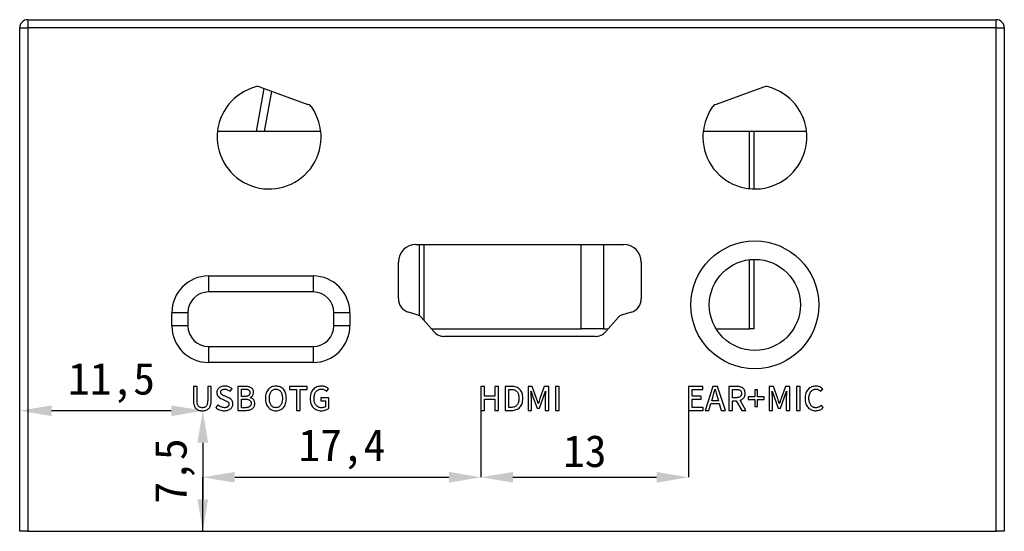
# Model space of a CAD drawing. Header units: millimetres. Extents: x 0 to 420, y 0 to 297.
# Tile 9 of 15: x 106 to 168, y 148 to 180. Entities that reach past the tile are written whole.
import ezdxf

# ---------------------------------------------------------------- set-up
doc = ezdxf.new("R2010")
doc.units = ezdxf.units.MM
doc.header["$PDSIZE"] = -1
doc.styles.add('黑体高度2mm', font='simhei.ttf', dxfattribs={"height": 2})
doc.dimstyles.new('红色高度2mm', dxfattribs={"dimtxt": 2, "dimasz": 2, "dimexe": 0, "dimexo": 0, "dimtad": 1, "dimdec": 1, "dimtxsty": '黑体高度2mm', "dimcen": 2.5, "dimclrd": 1, "dimclre": 1, "dimclrt": 1, "dimadec": 0, "dimazin": 0, "dimtfac": 1, "dimtdec": 1, "dimtmove": 0, "dimatfit": 3, "dimfxl": 1, "dimarcsym": 0})

# ---------------------------------------------------------------- blocks, each defined once
blk = doc.blocks.new('*D6')
at = {"color": 1, "lineweight": -2, "transparency": 16777216}
for p, q in [((117.839, 155.371), (117.902, 155.371)), ((117.902, 153.371), (117.902, 149.829)), ((106.947, 147.829), (117.902, 147.829))]:
    blk.add_line(p, q, dxfattribs=at)
at = {"color": 1, "transparency": 16777216}
for points in [[(117.569, 153.371), (118.236, 153.371), (117.902, 155.371)], [(117.569, 149.829), (118.236, 149.829), (117.902, 147.829)]]:
    blk.add_solid(points, dxfattribs=at)
at = {"layer": 'Defpoints', "color": 0, "transparency": 16777216}
for p in [(117.839, 155.371), (106.947, 147.829), (117.902, 147.829)]:
    blk.add_point(p, dxfattribs=at)
at = {"color": 1, "transparency": 16777216, "insert": (116.154, 151.6), "char_height": 2, "attachment_point": 5, "rotation": 90, "style": '黑体高度2mm'}
blk.add_mtext('7,5', dxfattribs=at)
blk = doc.blocks.new('*D7')
at = {"color": 1, "lineweight": -2, "transparency": 16777216}
for p, q in [((106.447, 147.829), (106.447, 155.371)), ((115.934, 155.371), (108.447, 155.371)), ((117.934, 155.372), (117.934, 155.371))]:
    blk.add_line(p, q, dxfattribs=at)
at = {"color": 1, "transparency": 16777216}
for points in [[(108.447, 155.704), (108.447, 155.037), (106.447, 155.371)], [(115.934, 155.704), (115.934, 155.037), (117.934, 155.371)]]:
    blk.add_solid(points, dxfattribs=at)
at = {"layer": 'Defpoints', "color": 0, "transparency": 16777216}
for p in [(106.447, 155.371), (117.934, 155.372), (106.447, 147.829)]:
    blk.add_point(p, dxfattribs=at)
at = {"color": 1, "transparency": 16777216, "insert": (112.19, 157.119), "char_height": 2, "attachment_point": 5, "style": '黑体高度2mm'}
blk.add_mtext('11,5', dxfattribs=at)
blk = doc.blocks.new('*D8')
at = {"color": 1, "lineweight": -2, "transparency": 16777216}
for p, q in [((135.305, 155.39), (135.305, 151.208)), ((117.902, 147.829), (117.902, 151.208)), ((119.902, 151.208), (133.305, 151.208))]:
    blk.add_line(p, q, dxfattribs=at)
at = {"color": 1, "transparency": 16777216}
for points in [[(119.902, 151.541), (119.902, 150.875), (117.902, 151.208)], [(133.305, 151.541), (133.305, 150.875), (135.305, 151.208)]]:
    blk.add_solid(points, dxfattribs=at)
at = {"layer": 'Defpoints', "color": 0, "transparency": 16777216}
for p in [(135.305, 155.39), (135.305, 151.208), (117.902, 147.829)]:
    blk.add_point(p, dxfattribs=at)
at = {"color": 1, "transparency": 16777216, "insert": (126.603, 152.957), "char_height": 2, "attachment_point": 5, "style": '黑体高度2mm'}
blk.add_mtext('17,4', dxfattribs=at)
blk = doc.blocks.new('*D9')
at = {"color": 1, "lineweight": -2, "transparency": 16777216}
for p, q in [((148.296, 155.39), (148.296, 151.208)), ((137.305, 151.208), (146.296, 151.208))]:
    blk.add_line(p, q, dxfattribs=at)
at = {"color": 1, "transparency": 16777216}
for points in [[(137.305, 151.541), (137.305, 150.875), (135.305, 151.208)], [(146.296, 151.541), (146.296, 150.875), (148.296, 151.208)]]:
    blk.add_solid(points, dxfattribs=at)
at = {"layer": 'Defpoints', "color": 0, "transparency": 16777216}
for p in [(148.296, 155.39), (135.305, 151.208), (148.296, 151.208)]:
    blk.add_point(p, dxfattribs=at)
at = {"color": 1, "transparency": 16777216, "insert": (141.8, 152.833), "char_height": 2, "attachment_point": 5, "style": '黑体高度2mm'}
blk.add_mtext('13', dxfattribs=at)

msp = doc.modelspace()

# ---------------------------------------------------------------- linework, layer by layer
at = {"color": 7, "linetype": 'Continuous', "lineweight": 25}
for p, q in [((106.447, 147.829), (106.447, 179.329)), ((106.447, 179.329), (106.947, 179.329)), ((106.947, 179.829), (106.947, 179.329)), ((106.947, 179.829), (167.547, 179.829)), ((106.947, 179.329), (106.947, 147.829)), ((167.547, 179.329), (106.947, 179.329)), ((167.547, 179.329), (167.547, 179.829)), ((167.547, 147.829), (167.547, 179.329)), ((167.547, 179.329), (168.047, 179.329)), ((168.047, 179.329), (168.047, 147.829)), ((121.509, 175.613), (124.48, 174.532)), ((152.986, 175.613), (150.014, 174.532)), ((121.262, 172.829), (118.822, 172.829)), ((121.746, 172.829), (121.262, 172.829)), ((125.286, 172.829), (121.746, 172.829)), ((155.672, 172.829), (149.208, 172.829)), ((152.396, 169.239), (152.396, 172.829)), ((131.238, 165.769), (144.238, 165.769)), ((131.445, 165.769), (131.445, 161.314)), ((130.138, 162.389), (130.138, 164.669)), ((145.338, 164.669), (145.338, 162.389)), ((152.396, 160.489), (152.396, 164.838)), ((118.265, 163.799), (124.805, 163.799)), ((118.265, 163.799), (118.265, 162.799)), ((124.805, 163.799), (124.805, 162.799)), ((124.805, 162.799), (118.265, 162.799)), ((115.965, 160.689), (115.965, 161.499)), ((116.965, 161.499), (115.965, 161.499)), ((116.965, 161.499), (116.965, 160.689)), ((127.105, 161.499), (126.105, 161.499)), ((126.105, 160.689), (126.105, 161.499)), ((127.105, 161.499), (127.105, 160.689)), ((131.375, 161.343), (130.773, 161.528)), ((144.702, 161.528), (144.1, 161.343)), ((132.351, 160.324), (131.558, 161.225)), ((143.917, 161.225), (143.124, 160.324)), ((116.965, 160.689), (115.965, 160.689)), ((127.105, 160.689), (126.105, 160.689)), ((132.206, 160.489), (141.567, 160.489)), ((142.981, 160.489), (141.567, 160.489)), ((142.981, 160.489), (143.269, 160.489)), ((150.017, 160.489), (152.103, 160.489)), ((152.396, 160.489), (152.103, 160.489)), ((142.449, 160.019), (133.026, 160.019)), ((118.265, 159.389), (124.805, 159.389)), ((118.265, 159.389), (118.265, 158.389)), ((124.805, 159.389), (124.805, 158.389)), ((124.805, 158.389), (118.265, 158.389)), ((106.947, 147.829), (106.447, 147.829)), ((106.947, 147.829), (167.547, 147.829)), ((168.047, 147.829), (167.547, 147.829))]:
    msp.add_line(p, q, dxfattribs=at)
at = {"color": 8, "linetype": 'Continuous', "lineweight": 25}
for p, q in [((121.262, 172.829), (121.738, 175.53)), ((122.193, 175.364), (121.746, 172.829)), ((152.103, 169.256), (152.103, 172.829)), ((131.738, 165.769), (131.738, 161.02)), ((141.567, 160.489), (141.567, 165.769)), ((142.981, 165.769), (142.981, 160.489)), ((152.103, 160.489), (152.103, 164.819))]:
    msp.add_line(p, q, dxfattribs=at)
at = {"color": 7, "linetype": 'Continuous', "flags": 128}
for points in [[(117.871, 155.371), (117.934, 155.372), (117.994, 155.378), (118.05, 155.389), (118.103, 155.404), (118.152, 155.425), (118.198, 155.45), (118.241, 155.48), (118.28, 155.515), (118.316, 155.555), (118.346, 155.602), (118.372, 155.657), (118.394, 155.717), (118.411, 155.785), (118.423, 155.859), (118.431, 155.939), (118.434, 156.027), (118.434, 156.027), (118.434, 156.89), (118.434, 156.89), (118.208, 156.89), (118.208, 156.89), (118.208, 156.011), (118.208, 156.011), (118.206, 155.95), (118.201, 155.894), (118.193, 155.843), (118.183, 155.796), (118.169, 155.754), (118.153, 155.717), (118.134, 155.684), (118.112, 155.657), (118.088, 155.633), (118.062, 155.612), (118.035, 155.595), (118.006, 155.581), (117.975, 155.57), (117.942, 155.563), (117.907, 155.559), (117.871, 155.559), (117.871, 155.559), (117.835, 155.559), (117.801, 155.563), (117.768, 155.57), (117.738, 155.581), (117.709, 155.595), (117.682, 155.612), (117.657, 155.633), (117.633, 155.657), (117.612, 155.684), (117.593, 155.717), (117.578, 155.754), (117.564, 155.796), (117.554, 155.843), (117.547, 155.894), (117.542, 155.95), (117.54, 156.01), (117.54, 156.01), (117.54, 156.89), (117.54, 156.89), (117.314, 156.89), (117.314, 156.89), (117.314, 156.027), (117.314, 156.027), (117.317, 155.939), (117.324, 155.859), (117.337, 155.785), (117.353, 155.717), (117.374, 155.657), (117.4, 155.602), (117.43, 155.555), (117.465, 155.515), (117.503, 155.48), (117.545, 155.45), (117.591, 155.425), (117.64, 155.404), (117.693, 155.389), (117.749, 155.378), (117.808, 155.372), (117.871, 155.371), (117.871, 155.371), (117.871, 155.371)], [(119.25, 155.371), (119.311, 155.373), (119.369, 155.379), (119.423, 155.389), (119.473, 155.402), (119.52, 155.419), (119.564, 155.439), (119.604, 155.463), (119.641, 155.49), (119.673, 155.52), (119.702, 155.553), (119.726, 155.587), (119.746, 155.624), (119.762, 155.663), (119.773, 155.704), (119.78, 155.747), (119.783, 155.793), (119.783, 155.793), (119.781, 155.833), (119.776, 155.871), (119.769, 155.907), (119.76, 155.941), (119.748, 155.972), (119.733, 156.002), (119.715, 156.029), (119.696, 156.054), (119.65, 156.099), (119.598, 156.14), (119.54, 156.175), (119.475, 156.205), (119.475, 156.205), (119.267, 156.294), (119.267, 156.294), (119.22, 156.312), (119.176, 156.333), (119.136, 156.355), (119.098, 156.379), (119.081, 156.392), (119.066, 156.407), (119.053, 156.423), (119.043, 156.44), (119.034, 156.459), (119.028, 156.479), (119.024, 156.501), (119.022, 156.524), (119.022, 156.524), (119.023, 156.547), (119.027, 156.568), (119.032, 156.588), (119.04, 156.607), (119.05, 156.624), (119.062, 156.64), (119.076, 156.655), (119.092, 156.668), (119.129, 156.691), (119.172, 156.707), (119.222, 156.717), (119.277, 156.721), (119.277, 156.721), (119.325, 156.718), (119.371, 156.711), (119.416, 156.699), (119.458, 156.684), (119.499, 156.665), (119.538, 156.642), (119.575, 156.615), (119.61, 156.584), (119.61, 156.584), (119.735, 156.736), (119.735, 156.736), (119.69, 156.774), (119.64, 156.807), (119.587, 156.837), (119.529, 156.862), (119.469, 156.882), (119.407, 156.897), (119.343, 156.905), (119.277, 156.908), (119.277, 156.908), (119.223, 156.906), (119.172, 156.9), (119.124, 156.892), (119.078, 156.88), (119.035, 156.864), (118.994, 156.845), (118.956, 156.823), (118.92, 156.798), (118.888, 156.77), (118.86, 156.739), (118.837, 156.707), (118.817, 156.672), (118.801, 156.635), (118.79, 156.595), (118.783, 156.553), (118.78, 156.509), (118.78, 156.509), (118.782, 156.469), (118.788, 156.432), (118.796, 156.396), (118.807, 156.362), (118.821, 156.331), (118.838, 156.302), (118.857, 156.275), (118.879, 156.25), (118.927, 156.205), (118.978, 156.167), (119.032, 156.135), (119.088, 156.109), (119.088, 156.109), (119.298, 156.019), (119.298, 156.019), (119.349, 155.997), (119.395, 155.974), (119.436, 155.95), (119.472, 155.925), (119.487, 155.912), (119.501, 155.897), (119.513, 155.88), (119.522, 155.862), (119.53, 155.842), (119.535, 155.821), (119.539, 155.798), (119.54, 155.774), (119.54, 155.774), (119.539, 155.75), (119.535, 155.728), (119.529, 155.706), (119.521, 155.686), (119.511, 155.667), (119.498, 155.649), (119.483, 155.633), (119.466, 155.618), (119.447, 155.604), (119.425, 155.592), (119.402, 155.582), (119.376, 155.574), (119.349, 155.567), (119.319, 155.563), (119.288, 155.56), (119.254, 155.559), (119.254, 155.559), (119.199, 155.562), (119.145, 155.571), (119.092, 155.586), (119.039, 155.607), (118.988, 155.633), (118.94, 155.664), (118.894, 155.699), (118.852, 155.739), (118.852, 155.739), (118.712, 155.573), (118.712, 155.573), (118.766, 155.527), (118.825, 155.487), (118.888, 155.453), (118.955, 155.424), (119.025, 155.401), (119.098, 155.384), (119.173, 155.374), (119.25, 155.371), (119.25, 155.371), (119.25, 155.371)], [(120.09, 155.39), (120.583, 155.39), (120.583, 155.39), (120.645, 155.391), (120.704, 155.396), (120.76, 155.403), (120.813, 155.415), (120.863, 155.429), (120.909, 155.447), (120.953, 155.468), (120.994, 155.493), (121.03, 155.521), (121.062, 155.553), (121.089, 155.589), (121.111, 155.628), (121.129, 155.672), (121.142, 155.72), (121.15, 155.771), (121.153, 155.826), (121.153, 155.826), (121.151, 155.865), (121.147, 155.901), (121.141, 155.936), (121.132, 155.968), (121.12, 155.998), (121.106, 156.026), (121.09, 156.051), (121.072, 156.075), (121.051, 156.096), (121.029, 156.115), (121.005, 156.133), (120.98, 156.148), (120.953, 156.161), (120.925, 156.172), (120.895, 156.182), (120.864, 156.189), (120.864, 156.189), (120.864, 156.199), (120.864, 156.199), (120.889, 156.208), (120.912, 156.219), (120.934, 156.232), (120.955, 156.247), (120.974, 156.264), (120.991, 156.282), (121.007, 156.302), (121.021, 156.324), (121.046, 156.371), (121.063, 156.421), (121.073, 156.473), (121.077, 156.528), (121.077, 156.528), (121.074, 156.577), (121.067, 156.621), (121.055, 156.662), (121.038, 156.699), (121.018, 156.733), (120.993, 156.763), (120.964, 156.788), (120.93, 156.811), (120.893, 156.83), (120.853, 156.846), (120.809, 156.86), (120.763, 156.871), (120.714, 156.88), (120.662, 156.886), (120.607, 156.889), (120.549, 156.889), (120.549, 156.889), (120.09, 156.89), (120.09, 156.89), (120.09, 155.39)], [(120.316, 156.262), (120.316, 156.721), (120.316, 156.721), (120.528, 156.721), (120.528, 156.721), (120.567, 156.72), (120.604, 156.718), (120.638, 156.714), (120.669, 156.709), (120.698, 156.702), (120.725, 156.693), (120.749, 156.682), (120.77, 156.67), (120.789, 156.656), (120.806, 156.64), (120.82, 156.621), (120.831, 156.6), (120.84, 156.578), (120.846, 156.553), (120.85, 156.526), (120.851, 156.497), (120.851, 156.497), (120.85, 156.47), (120.847, 156.445), (120.841, 156.421), (120.832, 156.399), (120.821, 156.378), (120.808, 156.358), (120.792, 156.341), (120.774, 156.325), (120.753, 156.31), (120.728, 156.298), (120.701, 156.287), (120.671, 156.278), (120.638, 156.271), (120.602, 156.266), (120.564, 156.263), (120.522, 156.262), (120.522, 156.262), (120.316, 156.262)], [(122.475, 155.371), (122.547, 155.374), (122.615, 155.384), (122.679, 155.4), (122.74, 155.422), (122.797, 155.451), (122.851, 155.485), (122.901, 155.526), (122.947, 155.573), (122.989, 155.626), (123.026, 155.685), (123.057, 155.748), (123.082, 155.817), (123.103, 155.891), (123.118, 155.97), (123.127, 156.055), (123.131, 156.145), (123.131, 156.145), (123.127, 156.235), (123.118, 156.319), (123.103, 156.398), (123.082, 156.471), (123.057, 156.539), (123.026, 156.602), (122.989, 156.659), (122.947, 156.711), (122.901, 156.757), (122.851, 156.797), (122.797, 156.831), (122.74, 156.858), (122.679, 156.88), (122.615, 156.896), (122.547, 156.905), (122.475, 156.908), (122.475, 156.908), (122.403, 156.905), (122.336, 156.896), (122.271, 156.88), (122.211, 156.858), (122.154, 156.831), (122.1, 156.797), (122.05, 156.757), (122.004, 156.711), (121.962, 156.659), (121.926, 156.602), (121.895, 156.539), (121.87, 156.471), (121.849, 156.398), (121.834, 156.319), (121.825, 156.235), (121.821, 156.145), (121.821, 156.145), (121.825, 156.055), (121.834, 155.97), (121.849, 155.891), (121.87, 155.817), (121.895, 155.748), (121.926, 155.685), (121.962, 155.626), (122.004, 155.573), (122.05, 155.526), (122.1, 155.485), (122.154, 155.451), (122.211, 155.422), (122.271, 155.4), (122.336, 155.384), (122.403, 155.374), (122.475, 155.371), (122.475, 155.371), (122.475, 155.371)], [(122.475, 155.559), (122.429, 155.562), (122.386, 155.57), (122.345, 155.582), (122.306, 155.6), (122.27, 155.622), (122.237, 155.649), (122.206, 155.681), (122.177, 155.717), (122.152, 155.758), (122.13, 155.802), (122.111, 155.85), (122.095, 155.902), (122.083, 155.957), (122.074, 156.016), (122.068, 156.079), (122.066, 156.145), (122.066, 156.145), (122.068, 156.211), (122.074, 156.273), (122.083, 156.331), (122.095, 156.386), (122.111, 156.437), (122.13, 156.484), (122.152, 156.528), (122.177, 156.567), (122.206, 156.603), (122.237, 156.634), (122.27, 156.66), (122.306, 156.681), (122.345, 156.698), (122.386, 156.71), (122.429, 156.718), (122.475, 156.721), (122.475, 156.721), (122.521, 156.718), (122.565, 156.71), (122.606, 156.698), (122.644, 156.681), (122.68, 156.66), (122.714, 156.634), (122.745, 156.603), (122.774, 156.567), (122.8, 156.528), (122.822, 156.484), (122.841, 156.437), (122.857, 156.386), (122.869, 156.331), (122.878, 156.273), (122.884, 156.211), (122.886, 156.145), (122.886, 156.145), (122.884, 156.079), (122.878, 156.016), (122.869, 155.957), (122.857, 155.902), (122.841, 155.85), (122.822, 155.802), (122.8, 155.758), (122.774, 155.717), (122.745, 155.681), (122.714, 155.649), (122.68, 155.622), (122.644, 155.6), (122.606, 155.582), (122.565, 155.57), (122.521, 155.562), (122.475, 155.559), (122.475, 155.559), (122.475, 155.559)], [(123.761, 155.39), (123.987, 155.39), (123.987, 155.39), (123.987, 156.702), (123.987, 156.702), (124.432, 156.702), (124.432, 156.702), (124.432, 156.89), (124.432, 156.89), (123.317, 156.89), (123.317, 156.89), (123.317, 156.702), (123.317, 156.702), (123.761, 156.702), (123.761, 156.702), (123.761, 155.39)], [(125.321, 155.371), (125.398, 155.374), (125.469, 155.383), (125.537, 155.397), (125.6, 155.416), (125.657, 155.44), (125.708, 155.467), (125.754, 155.497), (125.793, 155.531), (125.793, 155.531), (125.793, 156.186), (125.793, 156.186), (125.283, 156.186), (125.283, 156.186), (125.283, 155.998), (125.283, 155.998), (125.587, 155.998), (125.587, 155.998), (125.587, 155.634), (125.587, 155.634), (125.564, 155.617), (125.539, 155.602), (125.512, 155.589), (125.481, 155.578), (125.448, 155.57), (125.415, 155.564), (125.381, 155.56), (125.346, 155.559), (125.346, 155.559), (125.288, 155.561), (125.234, 155.569), (125.184, 155.582), (125.137, 155.599), (125.094, 155.621), (125.054, 155.648), (125.018, 155.679), (124.985, 155.716), (124.956, 155.756), (124.931, 155.8), (124.91, 155.848), (124.893, 155.9), (124.879, 155.955), (124.87, 156.014), (124.864, 156.076), (124.861, 156.142), (124.861, 156.142), (124.864, 156.208), (124.871, 156.27), (124.881, 156.329), (124.895, 156.384), (124.914, 156.435), (124.936, 156.482), (124.962, 156.526), (124.992, 156.566), (125.025, 156.602), (125.061, 156.633), (125.1, 156.659), (125.141, 156.681), (125.185, 156.698), (125.233, 156.71), (125.283, 156.718), (125.335, 156.721), (125.335, 156.721), (125.388, 156.718), (125.436, 156.71), (125.48, 156.698), (125.52, 156.681), (125.556, 156.661), (125.59, 156.637), (125.62, 156.612), (125.648, 156.583), (125.648, 156.583), (125.772, 156.736), (125.772, 156.736), (125.736, 156.769), (125.695, 156.8), (125.649, 156.828), (125.597, 156.855), (125.569, 156.867), (125.539, 156.878), (125.508, 156.886), (125.475, 156.894), (125.44, 156.9), (125.404, 156.904), (125.366, 156.907), (125.327, 156.908), (125.327, 156.908), (125.251, 156.905), (125.179, 156.895), (125.11, 156.879), (125.045, 156.857), (124.983, 156.829), (124.925, 156.795), (124.871, 156.755), (124.82, 156.708), (124.774, 156.655), (124.733, 156.597), (124.699, 156.534), (124.671, 156.465), (124.648, 156.391), (124.632, 156.311), (124.621, 156.226), (124.617, 156.135), (124.617, 156.135), (124.621, 156.044), (124.632, 155.958), (124.648, 155.879), (124.669, 155.805), (124.697, 155.737), (124.731, 155.674), (124.77, 155.617), (124.815, 155.566), (124.865, 155.52), (124.919, 155.481), (124.977, 155.447), (125.038, 155.42), (125.103, 155.399), (125.172, 155.383), (125.244, 155.374), (125.321, 155.371), (125.321, 155.371), (125.321, 155.371)], [(135.305, 155.39), (135.53, 155.39), (135.53, 155.39), (135.53, 156.093), (135.53, 156.093), (136.179, 156.093), (136.179, 156.093), (136.179, 155.39), (136.179, 155.39), (136.405, 155.39), (136.405, 155.39), (136.405, 156.89), (136.405, 156.89), (136.179, 156.89), (136.179, 156.89), (136.179, 156.281), (136.179, 156.281), (135.53, 156.281), (135.53, 156.281), (135.53, 156.89), (135.53, 156.89), (135.305, 156.89), (135.305, 156.89), (135.305, 155.39)], [(136.826, 155.39), (137.216, 155.39), (137.216, 155.39), (137.298, 155.393), (137.376, 155.402), (137.448, 155.417), (137.516, 155.438), (137.579, 155.466), (137.637, 155.499), (137.691, 155.538), (137.739, 155.583), (137.783, 155.634), (137.82, 155.69), (137.852, 155.752), (137.878, 155.819), (137.899, 155.893), (137.914, 155.971), (137.923, 156.055), (137.927, 156.145), (137.927, 156.145), (137.923, 156.235), (137.914, 156.319), (137.899, 156.397), (137.878, 156.469), (137.852, 156.536), (137.82, 156.597), (137.782, 156.653), (137.738, 156.702), (137.689, 156.746), (137.634, 156.784), (137.575, 156.816), (137.511, 156.842), (137.442, 156.863), (137.368, 156.878), (137.288, 156.886), (137.204, 156.889), (137.204, 156.889), (136.826, 156.89), (136.826, 156.89), (136.826, 155.39)], [(137.052, 155.578), (137.052, 156.702), (137.052, 156.702), (137.188, 156.702), (137.188, 156.702), (137.247, 156.7), (137.302, 156.693), (137.353, 156.683), (137.401, 156.668), (137.445, 156.649), (137.485, 156.625), (137.522, 156.597), (137.555, 156.565), (137.585, 156.529), (137.61, 156.487), (137.632, 156.442), (137.65, 156.391), (137.664, 156.336), (137.674, 156.277), (137.68, 156.213), (137.682, 156.145), (137.682, 156.145), (137.68, 156.076), (137.674, 156.012), (137.664, 155.953), (137.65, 155.898), (137.632, 155.846), (137.61, 155.8), (137.585, 155.758), (137.555, 155.72), (137.522, 155.687), (137.485, 155.657), (137.445, 155.633), (137.401, 155.613), (137.353, 155.597), (137.302, 155.586), (137.247, 155.58), (137.188, 155.578), (137.188, 155.578), (137.052, 155.578)], [(138.252, 155.39), (138.459, 155.39), (138.459, 155.39), (138.459, 156.126), (138.459, 156.126), (138.458, 156.179), (138.456, 156.236), (138.453, 156.295), (138.449, 156.357), (138.444, 156.419), (138.44, 156.478), (138.436, 156.535), (138.431, 156.589), (138.431, 156.589), (138.439, 156.59), (138.439, 156.59), (138.556, 156.244), (138.556, 156.244), (138.816, 155.525), (138.816, 155.525), (138.962, 155.525), (138.962, 155.525), (139.22, 156.244), (139.22, 156.244), (139.34, 156.59), (139.34, 156.59), (139.349, 156.59), (139.349, 156.59), (139.344, 156.535), (139.339, 156.478), (139.333, 156.419), (139.328, 156.357), (139.324, 156.295), (139.32, 156.236), (139.318, 156.179), (139.317, 156.126), (139.317, 156.126), (139.317, 155.39), (139.317, 155.39), (139.543, 155.39), (139.543, 155.39), (139.543, 156.888), (139.543, 156.888), (139.265, 156.888), (139.265, 156.888), (138.996, 156.126), (138.996, 156.126), (138.948, 155.975), (138.899, 155.823), (138.899, 155.823), (138.889, 155.823), (138.889, 155.823), (138.84, 155.975), (138.79, 156.126), (138.79, 156.126), (138.518, 156.888), (138.518, 156.888), (138.252, 156.888), (138.252, 156.888), (138.252, 155.39)], [(139.964, 155.39), (140.19, 155.39), (140.19, 155.39), (140.19, 156.89), (140.19, 156.89), (139.964, 156.89), (139.964, 156.89), (139.964, 155.39)], [(148.296, 155.39), (149.199, 155.39), (149.199, 155.39), (149.199, 155.578), (149.199, 155.578), (148.522, 155.578), (148.522, 155.578), (148.522, 156.093), (148.522, 156.093), (149.076, 156.093), (149.076, 156.093), (149.076, 156.281), (149.076, 156.281), (148.522, 156.281), (148.522, 156.281), (148.522, 156.702), (148.522, 156.702), (149.177, 156.702), (149.177, 156.702), (149.177, 156.89), (149.177, 156.89), (148.296, 156.89), (148.296, 156.89), (148.296, 155.39)], [(150.343, 155.39), (150.594, 155.39), (150.594, 155.39), (150.096, 156.89), (150.096, 156.89), (149.822, 156.89), (149.822, 156.89), (149.323, 155.39), (149.323, 155.39), (149.564, 155.39), (149.564, 155.39), (149.693, 155.827), (149.693, 155.827), (150.216, 155.827), (150.216, 155.827), (150.343, 155.39)], [(149.748, 155.996), (149.809, 156.205), (149.809, 156.205), (149.881, 156.459), (149.948, 156.721), (149.948, 156.721), (149.956, 156.721), (149.956, 156.721), (150.027, 156.46), (150.1, 156.205), (150.1, 156.205), (150.159, 155.996), (150.159, 155.996), (149.748, 155.996)], [(151.884, 155.39), (151.524, 156.029), (151.524, 156.029), (151.558, 156.04), (151.591, 156.054), (151.622, 156.07), (151.651, 156.087), (151.678, 156.107), (151.703, 156.129), (151.726, 156.152), (151.747, 156.177), (151.767, 156.205), (151.783, 156.235), (151.797, 156.266), (151.809, 156.3), (151.818, 156.336), (151.825, 156.374), (151.829, 156.415), (151.831, 156.457), (151.831, 156.457), (151.827, 156.515), (151.82, 156.568), (151.807, 156.617), (151.791, 156.661), (151.77, 156.701), (151.744, 156.737), (151.714, 156.768), (151.679, 156.795), (151.641, 156.818), (151.6, 156.837), (151.556, 156.854), (151.509, 156.867), (151.459, 156.878), (151.406, 156.885), (151.35, 156.889), (151.292, 156.889), (151.292, 156.889), (150.806, 156.89), (150.806, 156.89), (150.806, 155.39), (150.806, 155.39), (151.032, 155.39), (151.032, 155.39), (151.032, 155.998), (151.032, 155.998), (151.279, 155.998), (151.279, 155.998), (151.624, 155.39), (151.624, 155.39), (151.884, 155.39)], [(151.032, 156.702), (151.262, 156.702), (151.262, 156.702), (151.303, 156.701), (151.341, 156.699), (151.377, 156.695), (151.41, 156.689), (151.44, 156.681), (151.468, 156.672), (151.494, 156.661), (151.517, 156.648), (151.537, 156.632), (151.555, 156.615), (151.57, 156.594), (151.582, 156.572), (151.592, 156.547), (151.599, 156.519), (151.603, 156.489), (151.605, 156.457), (151.605, 156.457), (151.603, 156.424), (151.599, 156.394), (151.591, 156.365), (151.582, 156.338), (151.569, 156.314), (151.555, 156.292), (151.537, 156.272), (151.517, 156.254), (151.494, 156.238), (151.469, 156.224), (151.441, 156.212), (151.41, 156.203), (151.377, 156.195), (151.342, 156.19), (151.303, 156.187), (151.262, 156.186), (151.262, 156.186), (151.032, 156.186), (151.032, 156.186), (151.032, 156.702)], [(152.442, 155.631), (152.61, 155.631), (152.61, 155.631), (152.61, 156.074), (152.61, 156.074), (153.027, 156.074), (153.027, 156.074), (153.027, 156.243), (153.027, 156.243), (152.61, 156.243), (152.61, 156.243), (152.61, 156.687), (152.61, 156.687), (152.442, 156.687), (152.442, 156.687), (152.442, 156.243), (152.442, 156.243), (152.025, 156.243), (152.025, 156.243), (152.025, 156.074), (152.025, 156.074), (152.442, 156.074), (152.442, 156.074), (152.442, 155.631)], [(153.335, 155.39), (153.542, 155.39), (153.542, 155.39), (153.542, 156.126), (153.542, 156.126), (153.541, 156.179), (153.539, 156.236), (153.536, 156.295), (153.532, 156.357), (153.528, 156.419), (153.523, 156.478), (153.519, 156.535), (153.515, 156.589), (153.515, 156.589), (153.522, 156.59), (153.522, 156.59), (153.639, 156.244), (153.639, 156.244), (153.9, 155.525), (153.9, 155.525), (154.045, 155.525), (154.045, 155.525), (154.303, 156.244), (154.303, 156.244), (154.423, 156.59), (154.423, 156.59), (154.432, 156.59), (154.432, 156.59), (154.427, 156.535), (154.422, 156.478), (154.416, 156.419), (154.411, 156.357), (154.407, 156.295), (154.404, 156.236), (154.401, 156.179), (154.4, 156.126), (154.4, 156.126), (154.4, 155.39), (154.4, 155.39), (154.626, 155.39), (154.626, 155.39), (154.626, 156.888), (154.626, 156.888), (154.348, 156.888), (154.348, 156.888), (154.079, 156.126), (154.079, 156.126), (154.031, 155.975), (153.983, 155.823), (153.983, 155.823), (153.972, 155.823), (153.972, 155.823), (153.923, 155.975), (153.873, 156.126), (153.873, 156.126), (153.601, 156.888), (153.601, 156.888), (153.335, 156.888), (153.335, 156.888), (153.335, 155.39)], [(155.047, 155.39), (155.273, 155.39), (155.273, 155.39), (155.273, 156.89), (155.273, 156.89), (155.047, 156.89), (155.047, 156.89), (155.047, 155.39)], [(156.251, 155.371), (156.322, 155.375), (156.39, 155.384), (156.454, 155.4), (156.514, 155.422), (156.571, 155.449), (156.625, 155.483), (156.675, 155.523), (156.722, 155.569), (156.722, 155.569), (156.594, 155.72), (156.594, 155.72), (156.56, 155.684), (156.523, 155.653), (156.485, 155.625), (156.445, 155.602), (156.402, 155.583), (156.357, 155.57), (156.31, 155.561), (156.26, 155.559), (156.26, 155.559), (156.21, 155.561), (156.164, 155.569), (156.12, 155.582), (156.079, 155.599), (156.041, 155.621), (156.005, 155.647), (155.972, 155.679), (155.942, 155.715), (155.915, 155.755), (155.891, 155.799), (155.871, 155.847), (155.855, 155.898), (155.842, 155.954), (155.832, 156.013), (155.827, 156.076), (155.824, 156.143), (155.824, 156.143), (155.827, 156.209), (155.833, 156.271), (155.843, 156.329), (155.856, 156.384), (155.874, 156.435), (155.895, 156.483), (155.919, 156.526), (155.947, 156.566), (155.978, 156.602), (156.012, 156.633), (156.048, 156.659), (156.087, 156.681), (156.128, 156.698), (156.171, 156.71), (156.217, 156.718), (156.266, 156.721), (156.266, 156.721), (156.311, 156.718), (156.353, 156.711), (156.393, 156.699), (156.431, 156.683), (156.466, 156.663), (156.5, 156.64), (156.531, 156.613), (156.561, 156.584), (156.561, 156.584), (156.691, 156.736), (156.691, 156.736), (156.654, 156.77), (156.611, 156.801), (156.564, 156.83), (156.512, 156.856), (156.456, 156.878), (156.395, 156.894), (156.331, 156.904), (156.262, 156.908), (156.262, 156.908), (156.19, 156.905), (156.121, 156.895), (156.056, 156.88), (155.994, 156.858), (155.935, 156.829), (155.88, 156.795), (155.827, 156.755), (155.778, 156.708), (155.733, 156.656), (155.693, 156.598), (155.66, 156.534), (155.633, 156.465), (155.611, 156.391), (155.595, 156.311), (155.584, 156.225), (155.58, 156.134), (155.58, 156.134), (155.584, 156.043), (155.594, 155.958), (155.61, 155.879), (155.631, 155.805), (155.658, 155.736), (155.691, 155.674), (155.729, 155.617), (155.773, 155.565), (155.822, 155.52), (155.873, 155.481), (155.928, 155.447), (155.986, 155.42), (156.047, 155.399), (156.112, 155.383), (156.18, 155.374), (156.251, 155.371), (156.251, 155.371), (156.251, 155.371)], [(120.316, 155.559), (120.316, 156.093), (120.316, 156.093), (120.559, 156.093), (120.559, 156.093), (120.602, 156.092), (120.643, 156.09), (120.681, 156.085), (120.717, 156.079), (120.75, 156.07), (120.78, 156.059), (120.807, 156.047), (120.832, 156.032), (120.854, 156.016), (120.873, 155.997), (120.89, 155.976), (120.903, 155.953), (120.914, 155.928), (120.921, 155.901), (120.926, 155.871), (120.927, 155.839), (120.927, 155.839), (120.925, 155.804), (120.921, 155.772), (120.913, 155.742), (120.903, 155.714), (120.889, 155.688), (120.872, 155.665), (120.853, 155.645), (120.83, 155.626), (120.805, 155.61), (120.777, 155.597), (120.747, 155.585), (120.714, 155.575), (120.678, 155.568), (120.64, 155.563), (120.6, 155.559), (120.556, 155.559), (120.556, 155.559), (120.316, 155.559)]]:
    msp.add_lwpolyline(points, dxfattribs=at)
at = {"color": 7, "linetype": 'Continuous', "lineweight": 25}
for radius in [4, 2.85]:
    msp.add_circle((152.44, 161.989), radius, dxfattribs=at)
for centre, radius, start, end in [((106.947, 179.329), 0.5, 90, 180), ((167.547, 179.329), 0.5, 0, 90), ((122.054, 172.489), 3.25, 105.0968, 34.9032), ((121.338, 175.144), 0.5, 70, 105.0968), ((152.44, 172.489), 3.25, 145.0968, 74.9032), ((153.157, 175.144), 0.5, 74.9032, 110), ((124.309, 174.062), 0.5, 34.9032, 70), ((150.185, 174.062), 0.5, 110, 145.0968), ((131.238, 164.669), 1.1, 90, 180), ((144.238, 164.669), 1.1, 0, 90), ((118.265, 161.499), 2.3, 90, 180), ((124.805, 161.499), 2.3, 0, 90), ((118.265, 161.499), 1.3, 90, 180), ((124.805, 161.499), 1.3, 0, 90), ((131.038, 162.389), 0.9, 180, 252.9), ((144.438, 162.389), 0.9, 287.1, 0), ((131.258, 160.961), 0.4, 41.35, 72.9), ((144.218, 160.961), 0.4, 107.1, 138.65), ((118.265, 160.689), 2.3, 180, 270), ((118.265, 160.689), 1.3, 180, 270), ((124.805, 160.689), 2.3, 270, 0), ((124.805, 160.689), 1.3, 270, 0), ((133.026, 160.919), 0.9, 221.35, 270), ((142.449, 160.919), 0.9, 270, 318.65)]:
    msp.add_arc(centre, radius, start, end, dxfattribs=at)

# ---------------------------------------------------------------- dimensions: what is measured, and where the dimension line sits
at = {"color": 3}
for base, p1, p2, picture, middle in [((106.447, 155.371), (117.934, 155.372), (106.447, 147.829), '*D7', (112.19, 157.119)), ((135.305, 151.208), (117.902, 147.829), (135.305, 155.39), '*D8', (126.603, 152.957)), ((148.296, 151.208), (135.305, 151.208), (148.296, 155.39), '*D9', (141.8, 152.833))]:
    dim = msp.add_linear_dim(base=base, p1=p1, p2=p2, dimstyle='红色高度2mm', dxfattribs=at)
    dim.commit()
    dim.dimension.update_dxf_attribs({"geometry": picture, "text_midpoint": middle})
dim = msp.add_linear_dim(base=(117.902, 147.829), p1=(117.839, 155.371), p2=(106.947, 147.829), angle=90, dimstyle='红色高度2mm', dxfattribs=at)
dim.commit()
dim.dimension.update_dxf_attribs({"geometry": '*D6', "text_midpoint": (116.154, 151.6)})

doc.saveas('drawing.dxf')
